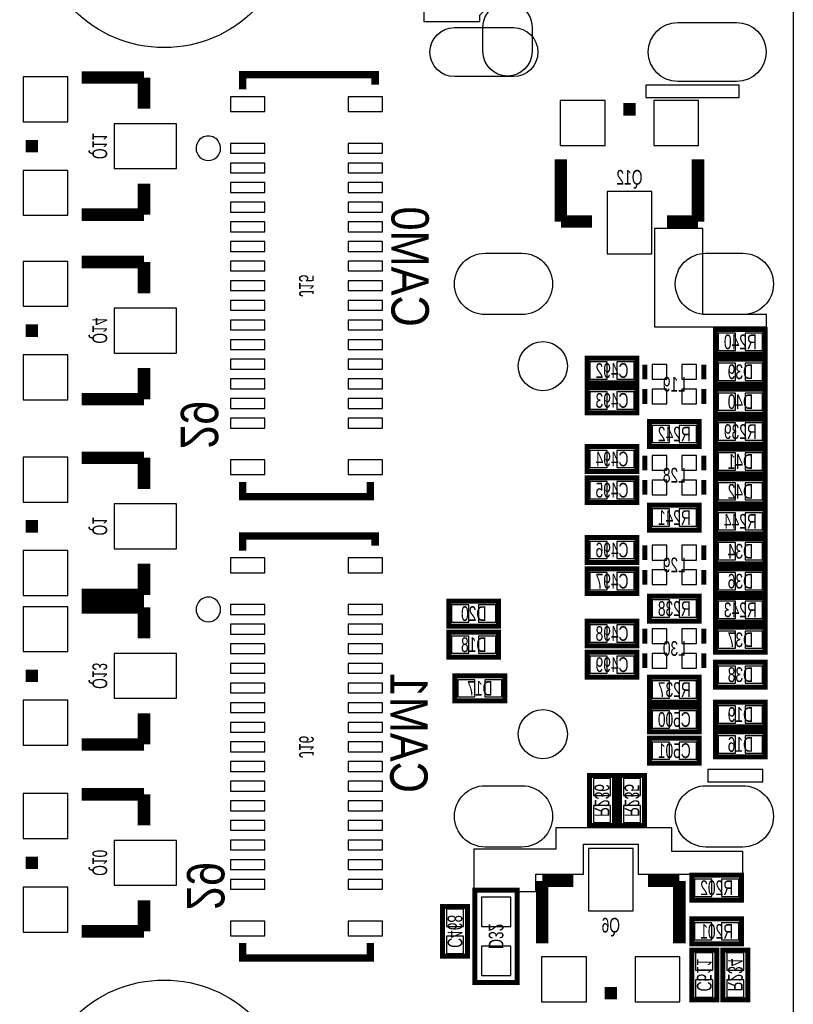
# Model space of a CAD drawing. Extents: x 0 to 85, y 0 to 56.
# Tile 6 of 8: x 69.2 to 85, y 16.7 to 36.7. Entities that reach past the tile are written whole.
import ezdxf
from ezdxf.enums import TextEntityAlignment as Align

# ---------------------------------------------------------------- set-up
doc = ezdxf.new("R2010")
doc.units = 0
for name, color, linetype in [('BG_OUTLINE', 12, 'CONTINUOUS'), ('BG_SILKSCREEN_BOTTOM', 150, 'CONTINUOUS'), ('PG_SILKSCREEN_BOTTOM', 150, 'CONTINUOUS'), ('PIN_BOTTOM', 202, 'CONTINUOUS'), ('RD_SILKSCREEN_BOTTOM', 150, 'CONTINUOUS')]:
    doc.layers.add(name, color=color, linetype=linetype)

msp = doc.modelspace()

# ---------------------------------------------------------------- linework, layer by layer
at = {"layer": 'BG_OUTLINE'}
msp.add_lwpolyline([(20.999958, 55.999888), (83.49996, 55.999888, -0.414214), (85.000084, 54.500018), (85.000084, 1.500124, -0.414249), (83.49996, 0), (1.500124, 0, -0.41426), (0, 1.500124), (0, 54.500018, -0.414229), (1.500124, 55.999888), (15.999968, 55.999888, -0.414239), (16.999966, 54.99989), (16.999966, 52.500022, 0.414244), (18.50009, 50.999898, 0.414203), (19.99996, 52.500022), (19.99996, 54.99989, -0.414224)], format="xyb", close=True, dxfattribs=at)
at = {"layer": 'BG_SILKSCREEN_BOTTOM'}
for points in [[(77.47, 36.703), (78.613, 36.703), (78.613, 36.83), (78.994, 37.211), (78.994, 37.592), (78.486, 37.592), (78.486, 37.211), (77.47, 37.211)], [(81.9912, 35.4076), (81.9912, 35.1536), (83.8962, 35.1536), (83.8962, 35.4076)], [(82.169, 30.48), (84.455, 30.48), (84.455, 30.734), (83.1596, 30.734), (83.1596, 32.4866), (82.169, 32.4866)], [(83.2612, 21.463), (83.2612, 21.209), (84.3788, 21.209), (84.3788, 21.463)], [(78.486, 19.8374), (78.486, 18.9738), (79.756, 18.9738), (79.756, 19.3294), (80.7212, 19.3294), (80.7212, 19.8374), (80.7212, 19.939), (81.8388, 19.939), (81.8388, 19.3294), (83.9724, 19.3294), (83.9724, 19.7866), (82.5246, 19.7866), (82.5246, 20.066), (82.5246, 20.2692), (80.1624, 20.2692), (80.1624, 19.8374)]]:
    msp.add_lwpolyline(points, close=True, dxfattribs=at)
at = {"layer": 'PG_SILKSCREEN_BOTTOM'}
for points, const_width in [([(71.7677, 35.56), (70.4977, 35.56)], 0.254), ([(71.7677, 34.925), (71.7677, 35.56)], 0.254), ([(76.478486, 35.419106), (76.478486, 35.619106), (73.778491, 35.619106), (73.778491, 35.319106)], 0.150012), ([(81.534, 34.9123), (81.788, 34.9123)], 0.254), ([(69.4817, 34.036), (69.4817, 34.29)], 0.254), ([(80.264, 32.6263), (80.264, 33.8963)], 0.254), ([(83.058, 32.6263), (83.058, 33.8963)], 0.254), ([(71.7677, 33.401), (71.7677, 32.766)], 0.254), ([(71.7677, 32.766), (70.4977, 32.766)], 0.254), ([(80.899, 32.6263), (80.264, 32.6263)], 0.254), ([(82.423, 32.6263), (83.058, 32.6263)], 0.254), ([(71.7677, 31.8008), (70.4977, 31.8008)], 0.254), ([(71.7677, 31.1658), (71.7677, 31.8008)], 0.254), ([(69.4817, 30.2768), (69.4817, 30.5308)], 0.254), ([(83.4136, 30.4292), (84.4296, 30.4292), (84.4296, 29.9212), (83.4136, 29.9212), (83.4136, 30.4292)], 0.1016), ([(71.7677, 29.6418), (71.7677, 29.0068)], 0.254), ([(80.7974, 29.845), (81.8134, 29.845), (81.8134, 29.337), (80.7974, 29.337), (80.7974, 29.845)], 0.1016), ([(81.975401, 29.4116), (81.975401, 29.711599)], 0.1), ([(83.175399, 29.4116), (83.175399, 29.711599)], 0.1), ([(84.4296, 29.3116), (83.4136, 29.3116), (83.4136, 29.8196), (84.4296, 29.8196), (84.4296, 29.3116)], 0.1016), ([(71.7677, 29.0068), (70.4977, 29.0068)], 0.254), ([(80.7974, 29.2354), (81.8134, 29.2354), (81.8134, 28.7274), (80.7974, 28.7274), (80.7974, 29.2354)], 0.1016), ([(81.975401, 29.2116), (81.975401, 28.911601)], 0.1), ([(83.175399, 28.911601), (83.175399, 29.2116)], 0.1), ([(84.4296, 28.702), (83.4136, 28.702), (83.4136, 29.21), (84.4296, 29.21), (84.4296, 28.702)], 0.1016), ([(83.0834, 28.0416), (82.0674, 28.0416), (82.0674, 28.5496), (83.0834, 28.5496), (83.0834, 28.0416)], 0.1016), ([(83.4136, 28.6004), (84.4296, 28.6004), (84.4296, 28.0924), (83.4136, 28.0924), (83.4136, 28.6004)], 0.1016), ([(80.7974, 28.0416), (81.8134, 28.0416), (81.8134, 27.5336), (80.7974, 27.5336), (80.7974, 28.0416)], 0.1016), ([(71.7677, 27.813), (70.4977, 27.813)], 0.254), ([(71.7677, 27.178), (71.7677, 27.813)], 0.254), ([(81.975401, 27.5574), (81.975401, 27.857399)], 0.1), ([(83.175399, 27.5574), (83.175399, 27.857399)], 0.1), ([(84.4296, 27.4828), (83.4136, 27.4828), (83.4136, 27.9908), (84.4296, 27.9908), (84.4296, 27.4828)], 0.1016), ([(76.378486, 27.319122), (76.378486, 27.019123), (73.778491, 27.019123), (73.778491, 27.319122)], 0.150012), ([(80.7974, 27.4066), (81.8134, 27.4066), (81.8134, 26.8986), (80.7974, 26.8986), (80.7974, 27.4066)], 0.1016), ([(81.975401, 27.3574), (81.975401, 27.057401)], 0.1), ([(83.175399, 27.057401), (83.175399, 27.3574)], 0.1), ([(84.4296, 26.8732), (83.4136, 26.8732), (83.4136, 27.3812), (84.4296, 27.3812), (84.4296, 26.8732)], 0.1016), ([(83.0834, 26.3398), (82.0674, 26.3398), (82.0674, 26.8478), (83.0834, 26.8478), (83.0834, 26.3398)], 0.1016), ([(83.4136, 26.7716), (84.4296, 26.7716), (84.4296, 26.2636), (83.4136, 26.2636), (83.4136, 26.7716)], 0.1016), ([(69.4817, 26.289), (69.4817, 26.543)], 0.254), ([(76.478486, 26.021106), (76.478486, 26.221106), (73.778491, 26.221106), (73.778491, 25.921106)], 0.150012), ([(80.7974, 26.1874), (81.8134, 26.1874), (81.8134, 25.6794), (80.7974, 25.6794), (80.7974, 26.1874)], 0.1016), ([(84.4296, 25.654), (83.4136, 25.654), (83.4136, 26.162), (84.4296, 26.162), (84.4296, 25.654)], 0.1016), ([(81.975401, 25.7286), (81.975401, 26.028599)], 0.1), ([(83.175399, 25.7286), (83.175399, 26.028599)], 0.1), ([(71.7677, 25.654), (71.7677, 25.019)], 0.254), ([(80.7974, 25.5524), (81.8134, 25.5524), (81.8134, 25.0444), (80.7974, 25.0444), (80.7974, 25.5524)], 0.1016), ([(81.975401, 25.5286), (81.975401, 25.228601)], 0.1), ([(83.175399, 25.228601), (83.175399, 25.5286)], 0.1), ([(84.4296, 25.0444), (83.4136, 25.0444), (83.4136, 25.5524), (84.4296, 25.5524), (84.4296, 25.0444)], 0.1016), ([(71.7677, 25.019), (70.4977, 25.019)], 0.254), ([(71.7677, 24.765), (70.4977, 24.765)], 0.254), ([(71.7677, 24.13), (71.7677, 24.765)], 0.254), ([(78.994, 24.384), (77.978, 24.384), (77.978, 24.892), (78.994, 24.892), (78.994, 24.384)], 0.1016), ([(83.0834, 24.4856), (82.0674, 24.4856), (82.0674, 24.9936), (83.0834, 24.9936), (83.0834, 24.4856)], 0.1016), ([(83.4136, 24.9682), (84.4296, 24.9682), (84.4296, 24.4602), (83.4136, 24.4602), (83.4136, 24.9682)], 0.1016), ([(80.7974, 24.4856), (81.8134, 24.4856), (81.8134, 23.9776), (80.7974, 23.9776), (80.7974, 24.4856)], 0.1016), ([(77.978, 24.257), (78.994, 24.257), (78.994, 23.749), (77.978, 23.749), (77.978, 24.257)], 0.1016), ([(81.975401, 24.0268), (81.975401, 24.326799)], 0.1), ([(83.175399, 24.0268), (83.175399, 24.326799)], 0.1), ([(84.4296, 23.8506), (83.4136, 23.8506), (83.4136, 24.3586), (84.4296, 24.3586), (84.4296, 23.8506)], 0.1016), ([(80.7974, 23.8506), (81.8134, 23.8506), (81.8134, 23.3426), (80.7974, 23.3426), (80.7974, 23.8506)], 0.1016), ([(81.975401, 23.8268), (81.975401, 23.526801)], 0.1), ([(83.175399, 23.526801), (83.175399, 23.8268)], 0.1), ([(84.4296, 23.1394), (83.4136, 23.1394), (83.4136, 23.6474), (84.4296, 23.6474), (84.4296, 23.1394)], 0.1016), ([(69.4817, 23.241), (69.4817, 23.495)], 0.254), ([(79.121, 22.86), (78.105, 22.86), (78.105, 23.368), (79.121, 23.368), (79.121, 22.86)], 0.1016), ([(83.0834, 22.8346), (82.0674, 22.8346), (82.0674, 23.3426), (83.0834, 23.3426), (83.0834, 22.8346)], 0.1016), ([(84.4296, 22.3266), (83.4136, 22.3266), (83.4136, 22.8346), (84.4296, 22.8346), (84.4296, 22.3266)], 0.1016), ([(71.7677, 22.606), (71.7677, 21.971)], 0.254), ([(82.0674, 22.733), (83.0834, 22.733), (83.0834, 22.225), (82.0674, 22.225), (82.0674, 22.733)], 0.1016), ([(84.4296, 21.717), (83.4136, 21.717), (83.4136, 22.225), (84.4296, 22.225), (84.4296, 21.717)], 0.1016), ([(71.7677, 21.971), (70.4977, 21.971)], 0.254), ([(82.0674, 22.098), (83.0834, 22.098), (83.0834, 21.59), (82.0674, 21.59), (82.0674, 22.098)], 0.1016), ([(80.8482, 20.32), (80.8482, 21.336), (81.3562, 21.336), (81.3562, 20.32), (80.8482, 20.32)], 0.1016), ([(81.4578, 20.32), (81.4578, 21.336), (81.9658, 21.336), (81.9658, 20.32), (81.4578, 20.32)], 0.1016), ([(71.7677, 20.955), (70.4977, 20.955)], 0.254), ([(71.7677, 20.32), (71.7677, 20.955)], 0.254), ([(69.4817, 19.431), (69.4817, 19.685)], 0.254), ([(80.518, 19.1897), (79.883, 19.1897)], 0.254), ([(79.883, 19.1897), (79.883, 17.9197)], 0.254), ([(82.042, 19.1897), (82.677, 19.1897)], 0.254), ([(82.677, 19.1897), (82.677, 17.9197)], 0.254), ([(83.947, 18.796), (82.931, 18.796), (82.931, 19.304), (83.947, 19.304), (83.947, 18.796)], 0.1016), ([(71.7677, 18.796), (71.7677, 18.161)], 0.254), ([(78.5114, 18.9992), (78.5114, 17.1196), (79.375, 17.1196), (79.375, 18.9992), (78.5114, 18.9992)], 0.1016), ([(78.359, 18.669), (78.359, 17.653), (77.851, 17.653), (77.851, 18.669), (78.359, 18.669)], 0.1016), ([(83.947, 17.907), (82.931, 17.907), (82.931, 18.415), (83.947, 18.415), (83.947, 17.907)], 0.1016), ([(71.7677, 18.161), (70.4977, 18.161)], 0.254), ([(76.378486, 17.921122), (76.378486, 17.621123), (73.778491, 17.621123), (73.778491, 17.921122)], 0.150012), ([(82.931, 16.764), (82.931, 17.78), (83.439, 17.78), (83.439, 16.764), (82.931, 16.764)], 0.1016), ([(84.074, 17.78), (84.074, 16.764), (83.566, 16.764), (83.566, 17.78), (84.074, 17.78)], 0.1016), ([(81.407, 16.9037), (81.153, 16.9037)], 0.254)]:
    msp.add_lwpolyline(points, dxfattribs=dict(at, const_width=const_width))
for points in [[(73.328505, 34.119109, 1), (72.828472, 34.11912, 1)], [(73.328505, 24.721109, 1), (72.828472, 24.72112, 1)]]:
    msp.add_lwpolyline(points, format="xyb", close=True, dxfattribs=at)
at = {"layer": 'PIN_BOTTOM'}
for points in [[(79.674974, 36.589957), (79.674974, 36.089958, -1), (78.674976, 36.089958), (78.674976, 36.589957, -1)], [(78.094992, 36.579962), (79.29499, 36.579962, -1), (79.29499, 35.579964), (78.094992, 35.579964, -1)], [(82.644996, 36.679962), (83.844994, 36.679962, -1), (83.844994, 35.479965), (82.644996, 35.479965, -1)], [(78.719998, 31.98001), (79.469983, 31.98001, -1), (79.469983, 30.729999), (78.719998, 30.729999, -1)], [(83.219988, 31.98001), (83.969974, 31.98001, -1), (83.969974, 30.729999), (83.219988, 30.729999, -1)], [(78.719998, 21.129993), (79.469983, 21.129993, -1), (79.469983, 19.879983), (78.719998, 19.879983, -1)], [(83.219988, 21.129993), (83.969974, 21.129993, -1), (83.969974, 19.879983), (83.219988, 19.879983, -1)]]:
    msp.add_lwpolyline(points, format="xyb", close=True, dxfattribs=at)
for points in [[(69.3039, 34.6583), (70.2183, 34.6583), (70.2183, 35.5727), (69.3039, 35.5727)], [(73.528492, 34.869107), (74.22849, 34.869107), (74.22849, 35.169107), (73.528492, 35.169107)], [(75.928487, 34.869107), (76.628485, 34.869107), (76.628485, 35.169107), (75.928487, 35.169107)], [(80.2513, 35.0901), (80.2513, 34.1757), (81.1657, 34.1757), (81.1657, 35.0901)], [(82.1563, 35.0901), (82.1563, 34.1757), (83.0707, 34.1757), (83.0707, 35.0901)], [(71.1581, 33.7058), (72.4281, 33.7058), (72.4281, 34.6202), (71.1581, 34.6202)], [(73.528492, 34.019109), (74.22849, 34.019109), (74.22849, 34.219109), (73.528492, 34.219109)], [(75.928487, 34.019109), (76.628485, 34.019109), (76.628485, 34.219109), (75.928487, 34.219109)], [(73.528492, 33.61911), (74.22849, 33.61911), (74.22849, 33.819109), (73.528492, 33.819109)], [(75.928487, 33.61911), (76.628485, 33.61911), (76.628485, 33.819109), (75.928487, 33.819109)], [(69.3039, 32.7533), (70.2183, 32.7533), (70.2183, 33.6677), (69.3039, 33.6677)], [(73.528492, 33.219111), (74.22849, 33.219111), (74.22849, 33.41911), (73.528492, 33.41911)], [(75.928487, 33.219111), (76.628485, 33.219111), (76.628485, 33.41911), (75.928487, 33.41911)], [(81.2038, 33.2359), (81.2038, 31.9659), (82.1182, 31.9659), (82.1182, 33.2359)], [(73.528492, 32.819111), (74.22849, 32.819111), (74.22849, 33.019111), (73.528492, 33.019111)], [(75.928487, 32.819111), (76.628485, 32.819111), (76.628485, 33.019111), (75.928487, 33.019111)], [(73.528492, 32.419112), (74.22849, 32.419112), (74.22849, 32.619112), (73.528492, 32.619112)], [(75.928487, 32.419112), (76.628485, 32.419112), (76.628485, 32.619112), (75.928487, 32.619112)], [(73.528492, 32.019113), (74.22849, 32.019113), (74.22849, 32.219113), (73.528492, 32.219113)], [(75.928487, 32.019113), (76.628485, 32.019113), (76.628485, 32.219113), (75.928487, 32.219113)], [(69.3039, 30.8991), (70.2183, 30.8991), (70.2183, 31.8135), (69.3039, 31.8135)], [(73.528492, 31.619114), (74.22849, 31.619114), (74.22849, 31.819113), (73.528492, 31.819113)], [(75.928487, 31.619114), (76.628485, 31.619114), (76.628485, 31.819113), (75.928487, 31.819113)], [(73.528492, 31.219115), (74.22849, 31.219115), (74.22849, 31.419114), (73.528492, 31.419114)], [(75.928487, 31.219115), (76.628485, 31.219115), (76.628485, 31.419114), (75.928487, 31.419114)], [(73.528492, 30.819115), (74.22849, 30.819115), (74.22849, 31.019115), (73.528492, 31.019115)], [(75.928487, 30.819115), (76.628485, 30.819115), (76.628485, 31.019115), (75.928487, 31.019115)], [(71.1581, 29.9466), (72.4281, 29.9466), (72.4281, 30.861), (71.1581, 30.861)], [(73.528492, 30.419116), (74.22849, 30.419116), (74.22849, 30.619116), (73.528492, 30.619116)], [(75.928487, 30.419116), (76.628485, 30.419116), (76.628485, 30.619116), (75.928487, 30.619116)], [(83.471512, 30.350206), (83.471512, 30.000194), (83.821524, 30.000194), (83.821524, 30.350206)], [(84.021676, 30.350206), (84.021676, 30.000194), (84.371688, 30.000194), (84.371688, 30.350206)], [(73.528492, 30.019117), (74.22849, 30.019117), (74.22849, 30.219117), (73.528492, 30.219117)], [(75.928487, 30.019117), (76.628485, 30.019117), (76.628485, 30.219117), (75.928487, 30.219117)], [(69.3039, 28.9941), (70.2183, 28.9941), (70.2183, 29.9085), (69.3039, 29.9085)], [(73.528492, 29.619118), (74.22849, 29.619118), (74.22849, 29.819117), (73.528492, 29.819117)], [(75.928487, 29.619118), (76.628485, 29.619118), (76.628485, 29.819117), (75.928487, 29.819117)], [(80.855287, 29.766006), (80.855287, 29.415994), (81.205299, 29.415994), (81.205299, 29.766006)], [(81.405501, 29.766006), (81.405501, 29.415994), (81.755513, 29.415994), (81.755513, 29.766006)], [(82.125401, 29.711612), (82.125401, 29.411613), (82.4254, 29.411613), (82.4254, 29.711612)], [(82.7254, 29.711612), (82.7254, 29.411613), (83.025399, 29.411613), (83.025399, 29.711612)], [(83.821524, 29.390594), (83.821524, 29.740606), (83.471512, 29.740606), (83.471512, 29.390594)], [(84.371688, 29.390594), (84.371688, 29.740606), (84.021676, 29.740606), (84.021676, 29.390594)], [(73.528492, 29.219119), (74.22849, 29.219119), (74.22849, 29.419118), (73.528492, 29.419118)], [(75.928487, 29.219119), (76.628485, 29.219119), (76.628485, 29.419118), (75.928487, 29.419118)], [(80.855287, 29.156406), (80.855287, 28.806394), (81.205299, 28.806394), (81.205299, 29.156406)], [(81.405501, 29.156406), (81.405501, 28.806394), (81.755513, 28.806394), (81.755513, 29.156406)], [(82.125401, 29.211588), (82.125401, 28.911588), (82.4254, 28.911588), (82.4254, 29.211588)], [(82.7254, 29.211588), (82.7254, 28.911588), (83.025399, 28.911588), (83.025399, 29.211588)], [(83.821524, 28.780994), (83.821524, 29.131006), (83.471512, 29.131006), (83.471512, 28.780994)], [(84.371688, 28.780994), (84.371688, 29.131006), (84.021676, 29.131006), (84.021676, 28.780994)], [(73.528492, 28.819119), (74.22849, 28.819119), (74.22849, 29.019119), (73.528492, 29.019119)], [(75.928487, 28.819119), (76.628485, 28.819119), (76.628485, 29.019119), (75.928487, 29.019119)], [(73.528492, 28.41912), (74.22849, 28.41912), (74.22849, 28.61912), (73.528492, 28.61912)], [(75.928487, 28.41912), (76.628485, 28.41912), (76.628485, 28.61912), (75.928487, 28.61912)], [(83.471512, 28.521406), (83.471512, 28.171394), (83.821524, 28.171394), (83.821524, 28.521406)], [(84.021676, 28.521406), (84.021676, 28.171394), (84.371688, 28.171394), (84.371688, 28.521406)], [(82.475324, 28.120594), (82.475324, 28.470606), (82.125312, 28.470606), (82.125312, 28.120594)], [(83.025488, 28.120594), (83.025488, 28.470606), (82.675476, 28.470606), (82.675476, 28.120594)], [(80.855287, 27.962606), (80.855287, 27.612594), (81.205299, 27.612594), (81.205299, 27.962606)], [(81.405501, 27.962606), (81.405501, 27.612594), (81.755513, 27.612594), (81.755513, 27.962606)], [(83.821524, 27.561794), (83.821524, 27.911806), (83.471512, 27.911806), (83.471512, 27.561794)], [(84.371688, 27.561794), (84.371688, 27.911806), (84.021676, 27.911806), (84.021676, 27.561794)], [(69.3039, 26.9113), (70.2183, 26.9113), (70.2183, 27.8257), (69.3039, 27.8257)], [(73.528492, 27.469122), (74.22849, 27.469122), (74.22849, 27.769122), (73.528492, 27.769122)], [(75.928487, 27.469122), (76.628485, 27.469122), (76.628485, 27.769122), (75.928487, 27.769122)], [(82.125401, 27.857412), (82.125401, 27.557412), (82.4254, 27.557412), (82.4254, 27.857412)], [(82.7254, 27.857412), (82.7254, 27.557412), (83.025399, 27.557412), (83.025399, 27.857412)], [(80.855287, 27.327606), (80.855287, 26.977594), (81.205299, 26.977594), (81.205299, 27.327606)], [(81.405501, 27.327606), (81.405501, 26.977594), (81.755513, 26.977594), (81.755513, 27.327606)], [(82.125401, 27.357387), (82.125401, 27.057388), (82.4254, 27.057388), (82.4254, 27.357387)], [(82.7254, 27.357387), (82.7254, 27.057388), (83.025399, 27.057388), (83.025399, 27.357387)], [(83.821524, 26.952194), (83.821524, 27.302206), (83.471512, 27.302206), (83.471512, 26.952194)], [(84.371688, 26.952194), (84.371688, 27.302206), (84.021676, 27.302206), (84.021676, 26.952194)], [(71.1581, 25.9588), (72.4281, 25.9588), (72.4281, 26.8732), (71.1581, 26.8732)], [(82.475324, 26.418794), (82.475324, 26.768806), (82.125312, 26.768806), (82.125312, 26.418794)], [(83.025488, 26.418794), (83.025488, 26.768806), (82.675476, 26.768806), (82.675476, 26.418794)], [(83.471512, 26.692606), (83.471512, 26.342594), (83.821524, 26.342594), (83.821524, 26.692606)], [(84.021676, 26.692606), (84.021676, 26.342594), (84.371688, 26.342594), (84.371688, 26.692606)], [(80.855287, 26.108406), (80.855287, 25.758394), (81.205299, 25.758394), (81.205299, 26.108406)], [(81.405501, 26.108406), (81.405501, 25.758394), (81.755513, 25.758394), (81.755513, 26.108406)], [(69.3039, 25.0063), (70.2183, 25.0063), (70.2183, 25.9207), (69.3039, 25.9207)], [(82.125401, 26.028612), (82.125401, 25.728613), (82.4254, 25.728613), (82.4254, 26.028612)], [(82.7254, 26.028612), (82.7254, 25.728613), (83.025399, 25.728613), (83.025399, 26.028612)], [(83.821524, 25.732994), (83.821524, 26.083006), (83.471512, 26.083006), (83.471512, 25.732994)], [(84.371688, 25.732994), (84.371688, 26.083006), (84.021676, 26.083006), (84.021676, 25.732994)], [(73.528492, 25.471107), (74.22849, 25.471107), (74.22849, 25.771107), (73.528492, 25.771107)], [(75.928487, 25.471107), (76.628485, 25.471107), (76.628485, 25.771107), (75.928487, 25.771107)], [(82.125401, 25.528588), (82.125401, 25.228588), (82.4254, 25.228588), (82.4254, 25.528588)], [(82.7254, 25.528588), (82.7254, 25.228588), (83.025399, 25.228588), (83.025399, 25.528588)], [(80.855287, 25.473406), (80.855287, 25.123394), (81.205299, 25.123394), (81.205299, 25.473406)], [(81.405501, 25.473406), (81.405501, 25.123394), (81.755513, 25.123394), (81.755513, 25.473406)], [(83.821524, 25.123394), (83.821524, 25.473406), (83.471512, 25.473406), (83.471512, 25.123394)], [(84.371688, 25.123394), (84.371688, 25.473406), (84.021676, 25.473406), (84.021676, 25.123394)], [(82.475324, 24.564594), (82.475324, 24.914606), (82.125312, 24.914606), (82.125312, 24.564594)], [(83.025488, 24.564594), (83.025488, 24.914606), (82.675476, 24.914606), (82.675476, 24.564594)], [(83.471512, 24.889206), (83.471512, 24.539194), (83.821524, 24.539194), (83.821524, 24.889206)], [(84.021676, 24.889206), (84.021676, 24.539194), (84.371688, 24.539194), (84.371688, 24.889206)], [(69.3039, 23.8633), (70.2183, 23.8633), (70.2183, 24.7777), (69.3039, 24.7777)], [(73.528492, 24.621109), (74.22849, 24.621109), (74.22849, 24.821109), (73.528492, 24.821109)], [(75.928487, 24.621109), (76.628485, 24.621109), (76.628485, 24.821109), (75.928487, 24.821109)], [(78.385924, 24.462994), (78.385924, 24.813006), (78.035912, 24.813006), (78.035912, 24.462994)], [(78.936088, 24.462994), (78.936088, 24.813006), (78.586076, 24.813006), (78.586076, 24.462994)], [(73.528492, 24.22111), (74.22849, 24.22111), (74.22849, 24.421109), (73.528492, 24.421109)], [(75.928487, 24.22111), (76.628485, 24.22111), (76.628485, 24.421109), (75.928487, 24.421109)], [(80.855287, 24.406606), (80.855287, 24.056594), (81.205299, 24.056594), (81.205299, 24.406606)], [(81.405501, 24.406606), (81.405501, 24.056594), (81.755513, 24.056594), (81.755513, 24.406606)], [(82.125401, 24.326812), (82.125401, 24.026812), (82.4254, 24.026812), (82.4254, 24.326812)], [(82.7254, 24.326812), (82.7254, 24.026812), (83.025399, 24.026812), (83.025399, 24.326812)], [(83.821524, 23.929594), (83.821524, 24.279606), (83.471512, 24.279606), (83.471512, 23.929594)], [(84.371688, 23.929594), (84.371688, 24.279606), (84.021676, 24.279606), (84.021676, 23.929594)], [(78.035912, 24.178006), (78.035912, 23.827994), (78.385924, 23.827994), (78.385924, 24.178006)], [(78.586076, 24.178006), (78.586076, 23.827994), (78.936088, 23.827994), (78.936088, 24.178006)], [(73.528492, 23.821111), (74.22849, 23.821111), (74.22849, 24.02111), (73.528492, 24.02111)], [(75.928487, 23.821111), (76.628485, 23.821111), (76.628485, 24.02111), (75.928487, 24.02111)], [(71.1581, 22.9108), (72.4281, 22.9108), (72.4281, 23.8252), (71.1581, 23.8252)], [(80.855287, 23.771606), (80.855287, 23.421594), (81.205299, 23.421594), (81.205299, 23.771606)], [(81.405501, 23.771606), (81.405501, 23.421594), (81.755513, 23.421594), (81.755513, 23.771606)], [(82.125401, 23.826787), (82.125401, 23.526788), (82.4254, 23.526788), (82.4254, 23.826787)], [(82.7254, 23.826787), (82.7254, 23.526788), (83.025399, 23.526788), (83.025399, 23.826787)], [(73.528492, 23.421111), (74.22849, 23.421111), (74.22849, 23.621111), (73.528492, 23.621111)], [(75.928487, 23.421111), (76.628485, 23.421111), (76.628485, 23.621111), (75.928487, 23.621111)], [(83.821524, 23.218394), (83.821524, 23.568406), (83.471512, 23.568406), (83.471512, 23.218394)], [(84.371688, 23.218394), (84.371688, 23.568406), (84.021676, 23.568406), (84.021676, 23.218394)], [(78.512924, 22.938994), (78.512924, 23.289006), (78.162912, 23.289006), (78.162912, 22.938994)], [(79.063088, 22.938994), (79.063088, 23.289006), (78.713076, 23.289006), (78.713076, 22.938994)], [(73.528492, 23.021112), (74.22849, 23.021112), (74.22849, 23.221112), (73.528492, 23.221112)], [(75.928487, 23.021112), (76.628485, 23.021112), (76.628485, 23.221112), (75.928487, 23.221112)], [(82.475324, 22.913594), (82.475324, 23.263606), (82.125312, 23.263606), (82.125312, 22.913594)], [(83.025488, 22.913594), (83.025488, 23.263606), (82.675476, 23.263606), (82.675476, 22.913594)], [(69.3039, 21.9583), (70.2183, 21.9583), (70.2183, 22.8727), (69.3039, 22.8727)], [(73.528492, 22.621113), (74.22849, 22.621113), (74.22849, 22.821113), (73.528492, 22.821113)], [(75.928487, 22.621113), (76.628485, 22.621113), (76.628485, 22.821113), (75.928487, 22.821113)], [(83.821524, 22.405594), (83.821524, 22.755606), (83.471512, 22.755606), (83.471512, 22.405594)], [(84.371688, 22.405594), (84.371688, 22.755606), (84.021676, 22.755606), (84.021676, 22.405594)], [(82.125287, 22.654006), (82.125287, 22.303994), (82.475299, 22.303994), (82.475299, 22.654006)], [(82.675501, 22.654006), (82.675501, 22.303994), (83.025513, 22.303994), (83.025513, 22.654006)], [(73.528492, 22.221114), (74.22849, 22.221114), (74.22849, 22.421113), (73.528492, 22.421113)], [(75.928487, 22.221114), (76.628485, 22.221114), (76.628485, 22.421113), (75.928487, 22.421113)], [(83.821524, 21.795994), (83.821524, 22.146006), (83.471512, 22.146006), (83.471512, 21.795994)], [(84.371688, 21.795994), (84.371688, 22.146006), (84.021676, 22.146006), (84.021676, 21.795994)], [(73.528492, 21.821115), (74.22849, 21.821115), (74.22849, 22.021114), (73.528492, 22.021114)], [(75.928487, 21.821115), (76.628485, 21.821115), (76.628485, 22.021114), (75.928487, 22.021114)], [(82.125287, 22.019006), (82.125287, 21.668994), (82.475299, 21.668994), (82.475299, 22.019006)], [(82.675501, 22.019006), (82.675501, 21.668994), (83.025513, 21.668994), (83.025513, 22.019006)], [(73.528492, 21.421115), (74.22849, 21.421115), (74.22849, 21.621115), (73.528492, 21.621115)], [(75.928487, 21.421115), (76.628485, 21.421115), (76.628485, 21.621115), (75.928487, 21.621115)], [(80.927194, 20.928076), (81.277206, 20.928076), (81.277206, 21.278088), (80.927194, 21.278088)], [(81.536794, 20.928076), (81.886806, 20.928076), (81.886806, 21.278088), (81.536794, 21.278088)], [(73.528492, 21.021116), (74.22849, 21.021116), (74.22849, 21.221116), (73.528492, 21.221116)], [(75.928487, 21.021116), (76.628485, 21.021116), (76.628485, 21.221116), (75.928487, 21.221116)], [(69.3039, 20.0533), (70.2183, 20.0533), (70.2183, 20.9677), (69.3039, 20.9677)], [(73.528492, 20.621117), (74.22849, 20.621117), (74.22849, 20.821117), (73.528492, 20.821117)], [(75.928487, 20.621117), (76.628485, 20.621117), (76.628485, 20.821117), (75.928487, 20.821117)], [(80.927194, 20.377912), (81.277206, 20.377912), (81.277206, 20.727924), (80.927194, 20.727924)], [(81.536794, 20.377912), (81.886806, 20.377912), (81.886806, 20.727924), (81.536794, 20.727924)], [(73.528492, 20.221118), (74.22849, 20.221118), (74.22849, 20.421117), (73.528492, 20.421117)], [(75.928487, 20.221118), (76.628485, 20.221118), (76.628485, 20.421117), (75.928487, 20.421117)], [(71.1581, 19.1008), (72.4281, 19.1008), (72.4281, 20.0152), (71.1581, 20.0152)], [(73.528492, 19.821119), (74.22849, 19.821119), (74.22849, 20.021118), (73.528492, 20.021118)], [(75.928487, 19.821119), (76.628485, 19.821119), (76.628485, 20.021118), (75.928487, 20.021118)], [(81.7372, 18.5801), (81.7372, 19.8501), (80.8228, 19.8501), (80.8228, 18.5801)], [(73.528492, 19.421119), (74.22849, 19.421119), (74.22849, 19.621119), (73.528492, 19.621119)], [(75.928487, 19.421119), (76.628485, 19.421119), (76.628485, 19.621119), (75.928487, 19.621119)], [(69.3039, 18.1483), (70.2183, 18.1483), (70.2183, 19.0627), (69.3039, 19.0627)], [(73.528492, 19.02112), (74.22849, 19.02112), (74.22849, 19.22112), (73.528492, 19.22112)], [(75.928487, 19.02112), (76.628485, 19.02112), (76.628485, 19.22112), (75.928487, 19.22112)], [(83.338924, 18.874994), (83.338924, 19.225006), (82.988912, 19.225006), (82.988912, 18.874994)], [(83.889088, 18.874994), (83.889088, 19.225006), (83.539076, 19.225006), (83.539076, 18.874994)], [(79.242895, 18.858967), (78.643505, 18.858967), (78.643505, 18.259577), (79.242895, 18.259577)], [(78.280006, 18.611113), (77.929994, 18.611113), (77.929994, 18.261101), (78.280006, 18.261101)], [(73.528492, 18.071122), (74.22849, 18.071122), (74.22849, 18.371122), (73.528492, 18.371122)], [(75.928487, 18.071122), (76.628485, 18.071122), (76.628485, 18.371122), (75.928487, 18.371122)], [(83.338924, 17.985994), (83.338924, 18.336006), (82.988912, 18.336006), (82.988912, 17.985994)], [(83.889088, 17.985994), (83.889088, 18.336006), (83.539076, 18.336006), (83.539076, 17.985994)], [(78.280006, 18.060899), (77.929994, 18.060899), (77.929994, 17.710887), (78.280006, 17.710887)], [(79.242895, 17.859223), (78.643505, 17.859223), (78.643505, 17.259833), (79.242895, 17.259833)], [(83.009994, 17.372101), (83.360006, 17.372101), (83.360006, 17.722113), (83.009994, 17.722113)], [(83.995006, 17.722088), (83.644994, 17.722088), (83.644994, 17.372076), (83.995006, 17.372076)], [(80.7847, 16.7259), (80.7847, 17.6403), (79.8703, 17.6403), (79.8703, 16.7259)], [(82.6897, 16.7259), (82.6897, 17.6403), (81.7753, 17.6403), (81.7753, 16.7259)], [(83.009994, 16.821887), (83.360006, 16.821887), (83.360006, 17.171899), (83.009994, 17.171899)], [(83.995006, 17.171924), (83.644994, 17.171924), (83.644994, 16.821912), (83.995006, 16.821912)]]:
    msp.add_lwpolyline(points, close=True, dxfattribs=at)
for centre, radius in [((72.178596, 38.770306), 2.599995), ((79.894989, 29.680002), 0.499999), ((79.894989, 22.179991), 0.499999), ((72.178596, 14.570202), 2.599995)]:
    msp.add_circle(centre, radius, dxfattribs=at)

# ---------------------------------------------------------------- texts
at = {"layer": 'BG_SILKSCREEN_BOTTOM', "text_generation_flag": 2, "width": 0.866667}
for s, p in [('CAM0', (76.8096, 30.48)), ('CAM1', (76.7842, 20.9804))]:
    msp.add_text(s, height=0.762, rotation=270, dxfattribs=at).set_placement(p)
at = {"layer": 'PG_SILKSCREEN_BOTTOM', "text_generation_flag": 2, "width": 0.866667}
for p in [(72.517, 27.9908), (72.644, 18.5928)]:
    msp.add_text('29', height=0.762, rotation=270, dxfattribs=at).set_placement(p)
at = {"layer": 'RD_SILKSCREEN_BOTTOM', "text_generation_flag": 2, "width": 0.699348}
for s, p in [('Q11', (70.716013, 34.163356)), ('J15', (74.928501, 31.31947)), ('Q14', (70.716013, 30.404156)), ('Q1', (70.716013, 26.416356)), ('Q13', (70.716013, 23.368356)), ('J16', (74.928501, 21.92147)), ('R236', (80.952213, 20.828356)), ('R235', (81.561813, 20.828356)), ('Q10', (70.716013, 19.558356)), ('C468', (77.955013, 18.161356)), ('D32', (78.793213, 18.059756)), ('C511', (83.035013, 17.272356)), ('R234', (83.670013, 17.272356))]:
    msp.add_text(s, height=0.299999, rotation=270, dxfattribs=at).set_placement(p, align=Align.CENTER)
for s, p in [('Q12', (81.661, 33.377988)), ('R240', (83.9216, 30.025188)), ('C492', (81.3054, 29.440988)), ('D39', (83.9216, 29.415588)), ('L19', (82.5754, 29.161588)), ('C493', (81.3054, 28.831388)), ('D40', (83.9216, 28.805988)), ('R239', (83.9216, 28.196388)), ('R242', (82.5754, 28.145588)), ('C494', (81.3054, 27.637588)), ('D41', (83.9216, 27.586788)), ('L28', (82.5754, 27.307388)), ('C495', (81.3054, 27.002588)), ('D42', (83.9216, 26.977188)), ('R241', (82.5754, 26.443788)), ('R244', (83.9216, 26.367588)), ('C496', (81.3054, 25.783388)), ('D34', (83.9216, 25.757988)), ('L29', (82.5754, 25.478613)), ('C497', (81.3054, 25.148388)), ('D36', (83.9216, 25.148388)), ('R238', (82.5754, 24.589613)), ('D20', (78.486, 24.487988)), ('R243', (83.9216, 24.564188)), ('C498', (81.3054, 24.081588)), ('D18', (78.486, 23.852988)), ('L30', (82.5754, 23.776813)), ('D37', (83.9216, 23.954613)), ('C499', (81.3054, 23.446588)), ('D38', (83.9216, 23.243388)), ('D17', (78.613, 22.963988)), ('R237', (82.5754, 22.938613)), ('D19', (83.9216, 22.430588)), ('C500', (82.5754, 22.328988)), ('D16', (83.9216, 21.820988)), ('C501', (82.5754, 21.693988)), ('R202', (83.439, 18.899988)), ('Q6', (81.28, 18.137988)), ('R201', (83.439, 18.010988))]:
    msp.add_text(s, height=0.299999, dxfattribs=at).set_placement(p, align=Align.CENTER)

doc.saveas('drawing.dxf')
